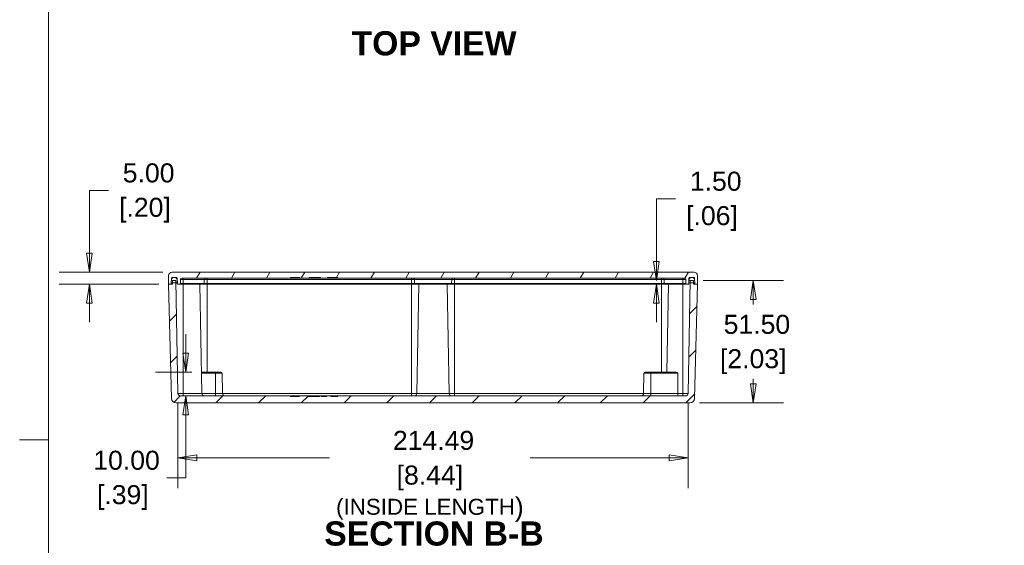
# Model space of a CAD drawing. Header units: millimetres. Extents: x 23 to 1094, y 23 to 840.
# Tile 16 of 44: x 23 to 437, y 387 to 608. Entities that reach past the tile are written whole.
import ezdxf

# ---------------------------------------------------------------- set-up
doc = ezdxf.new("R2010")
doc.units = ezdxf.units.MM
doc.header["$LTSCALE"] = 4
for name, color, linetype, lineweight in [('Dimension (ANSI)', 7, 'Continuous', 9), ('Hatch (ANSI)', 7, 'Continuous', 9), ('Sketch Geometry (ANSI)', 7, 'Continuous', 9), ('Symbol (ANSI)', 7, 'Continuous', 9), ('Visible (ANSI)', 7, 'Continuous', 9), ('Visible Narrow (ANSI)', 7, 'Continuous', 9)]:
    doc.layers.add(name, color=color, linetype=linetype, lineweight=lineweight)
doc.styles.add('Label Text (ANSI)', font='arialbd.ttf')
doc.styles.add('Note Text (ANSI)', font='arial.ttf')
doc.dimstyles.new('Default - mm (ANSI)', dxfattribs={"dimscale": 4, "dimtxt": 2, "dimasz": 2, "dimexe": 3.175, "dimexo": 1, "dimgap": 0.8, "dimtad": 0, "dimtih": 1, "dimtoh": 1, "dimrnd": 1e-08, "dimzin": 4, "dimdsep": 46, "dimtxsty": 'Note Text (ANSI)', "dimblk": 'Filled-1', "dimcen": 0.09, "dimdle": 10, "dimclrd": 256, "dimclre": 256, "dimclrt": 256, "dimadec": 1, "dimazin": 0, "dimtfac": 1.524, "dimtofl": 0, "dimtmove": 0, "dimatfit": 3, "dimfxl": 1, "dimtolj": 1, "dimtzin": 0, "dimlwd": -1, "dimlwe": -1, "dimarcsym": 0})

# ---------------------------------------------------------------- blocks, each defined once
blk = doc.blocks.new('Borders Default Border')
at = {"layer": 'Sketch Geometry (ANSI)'}
blk.add_line((8.89, 107.95), (5.87, 107.95), dxfattribs=at)
at = {"layer": 'Sketch Geometry (ANSI)', "flags": 128}
blk.add_lwpolyline([(8.89, 8.89), (8.89, 207.01), (270.51, 207.01), (270.51, 8.89), (8.89, 8.89)], dxfattribs=at)
blk = doc.blocks.new('Filled-1')
at = {"color": 0}
for p, q in [((0, 0), (-1, 0.15)), ((-1, 0.15), (-1, -0.15)), ((-1, 0), (0, 0)), ((-1, -0.15), (0, 0))]:
    blk.add_line(p, q, dxfattribs=at)
at = {"color": 0, "flags": 128}
blk.add_lwpolyline([(-1, -0.15), (0, 0), (-1, 0.15), (-1, -0.15)], dxfattribs=at)
at = {"color": 0}
blk.add_solid([(-1, -0.15), (0, 0), (-1, 0.15), (-1, -0.15)], dxfattribs=at)
blk = doc.blocks.new('*D15')
at = {"layer": 'Defpoints', "color": 0, "transparency": 16777216}
for p in [(90.04, 451.2), (304.54, 451.2), (304.54, 424.17)]:
    blk.add_point(p, dxfattribs=at)
at = {"layer": 'Dimension (ANSI)', "transparency": 16777216}
for p, q in [((90.04, 447.2), (90.04, 411.47)), ((304.54, 447.2), (304.54, 411.47)), ((98.04, 424.17), (153.8, 424.17)), ((296.54, 424.17), (238.13, 424.17))]:
    blk.add_line(p, q, dxfattribs=at)
at = {"layer": 'Dimension (ANSI)', "transparency": 16777216, "xscale": 8, "yscale": 8, "zscale": 8, "rotation": 180}
blk.add_blockref('Filled-1', (90.04, 424.17), dxfattribs=at)
at = {"layer": 'Dimension (ANSI)', "transparency": 16777216, "xscale": 8, "yscale": 8, "zscale": 8}
blk.add_blockref('Filled-1', (304.54, 424.17), dxfattribs=at)
at = {"layer": 'Dimension (ANSI)', "transparency": 16777216, "char_height": 8, "attachment_point": 5, "style": 'Note Text (ANSI)'}
for s, insert in [('\\A1; 214.49', (195.96, 431.45)), ('\\A1;[8.44]{\\P\\fArial|b0|i0;\\H6.7261;(INSIDE LENGTH\\fArial|b0|i0;\\H8.0000;)}', (195.96, 409.04))]:
    blk.add_mtext(s, dxfattribs=dict(at, insert=insert))
blk = doc.blocks.new('*D16')
at = {"layer": 'Defpoints', "color": 0, "transparency": 16777216}
for p in [(306.81, 498.72), (331.91, 498.72), (305.28, 447.22)]:
    blk.add_point(p, dxfattribs=at)
at = {"layer": 'Dimension (ANSI)', "transparency": 16777216}
for p, q in [((310.81, 498.72), (344.61, 498.72)), ((331.91, 490.72), (331.91, 488.58)), ((331.91, 455.22), (331.91, 457.36)), ((309.28, 447.22), (344.61, 447.22))]:
    blk.add_line(p, q, dxfattribs=at)
at = {"layer": 'Dimension (ANSI)', "transparency": 16777216, "xscale": 8, "yscale": 8, "zscale": 8}
for p, rotation in [((331.91, 498.72), 90), ((331.91, 447.22), 270)]:
    blk.add_blockref('Filled-1', p, dxfattribs=dict(at, rotation=rotation))
at = {"layer": 'Dimension (ANSI)', "transparency": 16777216, "char_height": 8, "attachment_point": 5, "style": 'Note Text (ANSI)'}
for s, insert in [('\\A1; 51.50', (331.91, 480.25)), ('\\A1;[2.03]', (331.91, 464.64))]:
    blk.add_mtext(s, dxfattribs=dict(at, insert=insert))
blk = doc.blocks.new('*D17')
at = {"layer": 'Defpoints', "color": 0, "transparency": 16777216}
for p in [(52.8, 502.22), (87.63, 502.22), (86.04, 497.22)]:
    blk.add_point(p, dxfattribs=at)
at = {"layer": 'Dimension (ANSI)', "transparency": 16777216}
for p, q in [((52.8, 510.22), (52.8, 536.63)), ((52.8, 536.63), (60.8, 536.63)), ((83.63, 502.22), (40.1, 502.22)), ((82.04, 497.22), (40.1, 497.22)), ((52.8, 489.22), (52.8, 481.22))]:
    blk.add_line(p, q, dxfattribs=at)
at = {"layer": 'Dimension (ANSI)', "transparency": 16777216, "xscale": 8, "yscale": 8, "zscale": 8}
for p, rotation in [((52.8, 502.22), 270), ((52.8, 497.22), 90)]:
    blk.add_blockref('Filled-1', p, dxfattribs=dict(at, rotation=rotation))
at = {"layer": 'Dimension (ANSI)', "transparency": 16777216, "char_height": 8, "attachment_point": 5, "style": 'Note Text (ANSI)'}
for s, insert in [('\\A1; 5.00', (76.16, 543.92)), ('\\A1;[.20]', (76.16, 528.3))]:
    blk.add_mtext(s, dxfattribs=dict(at, insert=insert))
blk = doc.blocks.new('*D18')
at = {"layer": 'Defpoints', "color": 0, "transparency": 16777216}
for p in [(291.22, 497.22), (305.37, 498.72), (308.54, 497.22)]:
    blk.add_point(p, dxfattribs=at)
at = {"layer": 'Dimension (ANSI)', "transparency": 16777216}
for p, q in [((291.22, 506.72), (291.22, 533.13)), ((291.22, 533.13), (299.22, 533.13)), ((304.54, 497.22), (278.52, 497.22)), ((291.22, 489.22), (291.22, 481.22))]:
    blk.add_line(p, q, dxfattribs=at)
at = {"layer": 'Dimension (ANSI)', "transparency": 16777216, "xscale": 8, "yscale": 8, "zscale": 8}
for p, rotation in [((291.22, 498.72), 270), ((291.22, 497.22), 90)]:
    blk.add_blockref('Filled-1', p, dxfattribs=dict(at, rotation=rotation))
at = {"layer": 'Dimension (ANSI)', "transparency": 16777216, "char_height": 8, "attachment_point": 5, "style": 'Note Text (ANSI)'}
for s, insert in [('\\A1; 1.50', (314.58, 540.42)), ('\\A1;[.06]', (314.58, 524.8))]:
    blk.add_mtext(s, dxfattribs=dict(at, insert=insert))
blk = doc.blocks.new('*D39')
at = {"layer": 'Defpoints', "color": 0, "transparency": 16777216}
for p in [(99.93, 460.22), (91.04, 450.22), (93.34, 450.22)]:
    blk.add_point(p, dxfattribs=at)
at = {"layer": 'Dimension (ANSI)', "transparency": 16777216}
for p, q in [((93.34, 468.22), (93.34, 476.22)), ((95.93, 460.22), (80.64, 460.22)), ((95.04, 450.22), (106.04, 450.22)), ((93.34, 442.22), (93.34, 415.81)), ((93.34, 415.81), (85.34, 415.81))]:
    blk.add_line(p, q, dxfattribs=at)
at = {"layer": 'Dimension (ANSI)', "transparency": 16777216, "xscale": 8, "yscale": 8, "zscale": 8}
for p, rotation in [((93.34, 460.22), 270), ((93.34, 450.22), 90)]:
    blk.add_blockref('Filled-1', p, dxfattribs=dict(at, rotation=rotation))
at = {"layer": 'Dimension (ANSI)', "transparency": 16777216, "char_height": 8, "attachment_point": 5, "style": 'Note Text (ANSI)'}
for s, insert in [('\\A1; 10.00', (66.87, 423.09)), ('\\A1;[.39]', (66.87, 407.48))]:
    blk.add_mtext(s, dxfattribs=dict(at, insert=insert))

msp = doc.modelspace()

# ---------------------------------------------------------------- hatches: boundary and pattern name
at = {"layer": 'Hatch (ANSI)'}
h = msp.add_hatch(dxfattribs=at)
h.set_pattern_fill('ANSI31', color=256, scale=101.6, angle=14.99998, style=0)
h.set_pattern_definition([(60, (0, 0), (-10.99852, 6.35), [])])
edge = h.paths.add_edge_path()
edge.add_line((150.012, 499.77), (152.866, 499.77))
edge.add_spline(control_points=[(152.866, 499.77), (152.879, 499.812), (152.892, 499.854), (152.916, 499.936), (152.928, 499.979), (152.94, 500.02)], knot_values=[-0.0262543, -0.0262543, -0.0262543, -0.0262543, -0.0129318, -0.0129318, 0, 0, 0, 0], degree=3, periodic=0)
edge.add_line((152.94, 500.02), (157.278, 500.02))
edge.add_line((157.278, 500.02), (157.289, 499.72))
edge.add_line((157.289, 499.72), (302.906, 499.72))
edge.add_ellipse((302.906, 499.12), major_axis=(0, 0.6), ratio=1, start_angle=271, end_angle=360, ccw=False)
edge.add_line((303.506, 499.131), (303.535, 497.417))
edge.add_ellipse((303.735, 497.42), major_axis=(-0.2, -0.003), ratio=1, start_angle=0, end_angle=89)
edge.add_line((303.735, 497.22), (304.644, 497.22))
edge.add_ellipse((304.644, 497.42), major_axis=(0, -0.2), ratio=1, start_angle=0, end_angle=88.5)
edge.add_line((304.844, 497.415), (304.852, 497.72))
edge.add_line((304.852, 497.72), (304.876, 498.647))
edge.add_line((304.876, 498.647), (304.905, 499.728))
edge.add_ellipse((305.204, 499.72), major_axis=(-0.3, 0.008), ratio=1, start_angle=271.5, end_angle=360, ccw=False)
edge.add_line((305.204, 500.02), (305.913, 500.02))
edge.add_line((305.913, 500.02), (306.265, 500.02))
edge.add_line((306.265, 500.02), (306.973, 500.02))
edge.add_ellipse((306.973, 499.72), major_axis=(0, 0.3), ratio=1, start_angle=271.5, end_angle=360, ccw=False)
edge.add_line((307.273, 499.728), (307.301, 498.647))
edge.add_line((307.301, 498.647), (307.326, 497.72))
edge.add_line((307.326, 497.72), (307.334, 497.415))
edge.add_ellipse((307.534, 497.42), major_axis=(-0.2, -0.005), ratio=1, start_angle=0, end_angle=88.5)
edge.add_line((307.534, 497.22), (308.539, 497.22))
edge.add_line((308.539, 497.22), (308.446, 500.759))
edge.add_ellipse((306.947, 500.72), major_axis=(1.499, 0.039), ratio=1, start_angle=0, end_angle=88.5)
edge.add_line((306.947, 502.22), (87.631, 502.22))
edge.add_ellipse((87.631, 500.72), major_axis=(0, 1.5), ratio=1, start_angle=0, end_angle=88.5)
edge.add_line((86.132, 500.759), (86.039, 497.22))
edge.add_line((86.039, 497.22), (87.044, 497.22))
edge.add_ellipse((87.044, 497.42), major_axis=(0, -0.2), ratio=1, start_angle=0, end_angle=88.5)
edge.add_line((87.244, 497.415), (87.252, 497.72))
edge.add_line((87.252, 497.72), (87.276, 498.647))
edge.add_line((87.276, 498.647), (87.305, 499.728))
edge.add_ellipse((87.604, 499.72), major_axis=(-0.3, 0.008), ratio=1, start_angle=271.5, end_angle=360, ccw=False)
edge.add_line((87.604, 500.02), (88.313, 500.02))
edge.add_line((88.313, 500.02), (88.665, 500.02))
edge.add_line((88.665, 500.02), (89.373, 500.02))
edge.add_ellipse((89.373, 499.72), major_axis=(0, 0.3), ratio=1, start_angle=271.5, end_angle=360, ccw=False)
edge.add_line((89.673, 499.728), (89.701, 498.647))
edge.add_line((89.701, 498.647), (89.726, 497.72))
edge.add_line((89.726, 497.72), (89.734, 497.415))
edge.add_ellipse((89.934, 497.42), major_axis=(-0.2, -0.005), ratio=1, start_angle=0, end_angle=88.5)
edge.add_line((89.934, 497.22), (90.842, 497.22))
edge.add_ellipse((90.842, 497.42), major_axis=(0, -0.2), ratio=1, start_angle=0, end_angle=89)
edge.add_line((91.042, 497.417), (91.072, 499.131))
edge.add_ellipse((91.672, 499.12), major_axis=(-0.6, 0.01), ratio=1, start_angle=271, end_angle=360, ccw=False)
edge.add_line((91.672, 499.72), (137.289, 499.72))
edge.add_line((137.289, 499.72), (137.299, 500.02))
edge.add_line((137.299, 500.02), (141.265, 500.02))
edge.add_line((141.265, 500.02), (141.28, 499.978))
edge.add_line((141.28, 499.978), (141.35, 499.77))
edge.add_line((141.35, 499.77), (145.075, 499.77))
edge.add_line((145.075, 499.77), (145.163, 500.02))
edge.add_line((145.163, 500.02), (149.931, 500.02))
edge.add_spline(control_points=[(149.931, 500.02), (149.944, 499.978), (149.958, 499.937), (149.985, 499.853), (149.998, 499.812), (150.012, 499.77)], knot_values=[-0.0263, -0.0263, -0.0263, -0.0263, -0.0131485, -0.0131485, 0, 0, 0, 0], degree=3, periodic=0)
h = msp.add_hatch(dxfattribs=at)
h.set_pattern_fill('ANSI31', color=256, scale=101.6, style=0)
h.set_pattern_definition([(45, (0, 0), (-8.98026, 8.98026), [])])
edge = h.paths.add_edge_path()
edge.add_line((89.213, 498.72), (87.765, 498.72))
edge.add_line((87.765, 498.72), (87.748, 497.72))
edge.add_line((87.748, 497.72), (87.739, 497.22))
edge.add_line((87.739, 497.22), (87.044, 497.22))
edge.add_line((87.044, 497.22), (86.039, 497.22))
edge.add_line((86.039, 497.22), (87.297, 449.168))
edge.add_ellipse((89.296, 449.22), major_axis=(-1.999, -0.052), ratio=1, start_angle=0, end_angle=88.5)
edge.add_line((89.296, 447.22), (305.281, 447.22))
edge.add_ellipse((305.281, 449.22), major_axis=(0, -2), ratio=1, start_angle=0, end_angle=88.5)
edge.add_line((307.281, 449.168), (308.539, 497.22))
edge.add_line((308.539, 497.22), (307.534, 497.22))
edge.add_line((307.534, 497.22), (306.839, 497.22))
edge.add_line((306.839, 497.22), (306.83, 497.72))
edge.add_line((306.83, 497.72), (306.813, 498.72))
edge.add_line((306.813, 498.72), (305.365, 498.72))
edge.add_line((305.365, 498.72), (305.348, 497.72))
edge.add_line((305.348, 497.72), (304.536, 451.203))
edge.add_ellipse((303.536, 451.22), major_axis=(1, -0.017), ratio=1, start_angle=271, end_angle=360, ccw=False)
edge.add_line((303.536, 450.22), (157.289, 450.22))
edge.add_line((157.289, 450.22), (157.278, 449.92))
edge.add_line((157.278, 449.92), (154.341, 449.92))
edge.add_line((154.341, 449.92), (154.328, 450.17))
edge.add_line((154.328, 450.17), (152.576, 450.17))
edge.add_line((152.576, 450.17), (152.556, 449.92))
edge.add_line((152.556, 449.92), (150.278, 449.92))
edge.add_line((150.278, 449.92), (150.265, 450.17))
edge.add_line((150.265, 450.17), (149.541, 450.17))
edge.add_line((149.541, 450.17), (149.528, 449.92))
edge.add_line((149.528, 449.92), (144.324, 449.92))
edge.add_line((144.324, 449.92), (144.271, 450.17))
edge.add_line((144.271, 450.17), (141.095, 450.17))
edge.add_spline(control_points=[(141.095, 450.17), (141.086, 450.128), (141.078, 450.087), (141.061, 450.003), (141.053, 449.962), (141.044, 449.92)], knot_values=[-0.0255117, -0.0255117, -0.0255117, -0.0255117, -0.0127274, -0.0127274, 0, 0, 0, 0], degree=3, periodic=0)
edge.add_line((141.044, 449.92), (137.299, 449.92))
edge.add_line((137.299, 449.92), (137.289, 450.22))
edge.add_line((137.289, 450.22), (91.042, 450.22))
edge.add_ellipse((91.042, 451.22), major_axis=(0, -1), ratio=1, start_angle=271, end_angle=360, ccw=False)
edge.add_line((90.042, 451.203), (89.23, 497.72))
edge.add_line((89.23, 497.72), (89.213, 498.72))
h = msp.add_hatch(dxfattribs=at)
h.set_pattern_fill('ANSI31', color=256, scale=101.6, angle=90.00021, style=0)
h.set_pattern_definition([(135.0002, (0, 0), (-8.98022, -8.9803), [])])
edge = h.paths.add_edge_path()
edge.add_ellipse((88.313, 499.02), major_axis=(0, 1), ratio=1, start_angle=0, end_angle=85)
edge.add_line((87.316, 499.107), (87.276, 498.647))
edge.add_line((87.276, 498.647), (87.195, 497.72))
edge.add_line((87.195, 497.72), (87.252, 497.72))
edge.add_line((87.252, 497.72), (87.748, 497.72))
edge.add_line((87.748, 497.72), (89.23, 497.72))
edge.add_line((89.23, 497.72), (89.726, 497.72))
edge.add_line((89.726, 497.72), (89.783, 497.72))
edge.add_line((89.783, 497.72), (89.701, 498.647))
edge.add_line((89.701, 498.647), (89.661, 499.107))
edge.add_ellipse((88.665, 499.02), major_axis=(0.996, 0.087), ratio=1, start_angle=0, end_angle=85)
edge.add_line((88.665, 500.02), (88.313, 500.02))
edge = h.paths.add_edge_path()
edge.add_line((304.795, 497.72), (304.852, 497.72))
edge.add_line((304.852, 497.72), (305.348, 497.72))
edge.add_line((305.348, 497.72), (306.83, 497.72))
edge.add_line((306.83, 497.72), (307.326, 497.72))
edge.add_line((307.326, 497.72), (307.383, 497.72))
edge.add_line((307.383, 497.72), (307.301, 498.647))
edge.add_line((307.301, 498.647), (307.261, 499.107))
edge.add_ellipse((306.265, 499.02), major_axis=(0.996, 0.087), ratio=1, start_angle=0, end_angle=85)
edge.add_line((306.265, 500.02), (305.913, 500.02))
edge.add_ellipse((305.913, 499.02), major_axis=(0, 1), ratio=1, start_angle=0, end_angle=85)
edge.add_line((304.916, 499.107), (304.876, 498.647))
edge.add_line((304.876, 498.647), (304.795, 497.72))

# ---------------------------------------------------------------- linework, layer by layer
at = {"layer": 'Visible (ANSI)'}
for p, q in [((306.947, 502.22), (87.631, 502.22)), ((86.132, 500.759), (86.039, 497.22)), ((87.739, 497.22), (86.039, 497.22)), ((86.039, 497.22), (87.297, 449.168)), ((86.039, 497.22), (87.044, 497.22)), ((87.316, 499.107), (87.195, 497.72)), ((87.195, 497.72), (89.783, 497.72)), ((87.244, 497.415), (87.305, 499.728)), ((87.604, 500.02), (89.373, 500.02)), ((87.765, 498.72), (87.739, 497.22)), ((89.213, 498.72), (87.765, 498.72)), ((88.665, 500.02), (88.313, 500.02)), ((90.042, 451.203), (89.213, 498.72)), ((89.783, 497.72), (89.661, 499.107)), ((89.673, 499.728), (89.734, 497.415)), ((89.934, 497.22), (90.842, 497.22)), ((92.239, 497.22), (90.842, 497.22)), ((91.042, 497.417), (91.072, 499.131)), ((91.672, 499.72), (137.289, 499.72)), ((92.289, 497.22), (92.239, 497.22)), ((92.289, 497.22), (100.892, 497.22)), ((100.092, 451.203), (99.289, 497.22)), ((102.289, 497.22), (100.892, 497.22)), ((101.122, 499.131), (101.092, 497.417)), ((188.289, 497.22), (102.289, 497.22)), ((137.289, 499.72), (137.299, 500.02)), ((137.289, 499.72), (142.289, 499.72)), ((137.299, 500.02), (141.265, 500.02)), ((140.386, 499.77), (140.364, 500.02)), ((140.386, 499.77), (140.536, 499.77)), ((140.536, 499.77), (140.514, 500.02)), ((140.536, 499.77), (141.285, 499.77)), ((141.28, 499.978), (141.35, 499.77)), ((141.285, 499.77), (141.35, 499.77)), ((141.35, 499.77), (145.075, 499.77)), ((142.289, 499.72), (152.289, 499.72)), ((145.075, 499.77), (145.163, 500.02)), ((145.075, 499.77), (145.701, 499.77)), ((145.163, 500.02), (149.931, 500.02)), ((145.701, 499.77), (145.702, 500.02)), ((145.701, 499.77), (146.342, 499.77)), ((146.342, 499.77), (146.364, 500.02)), ((146.342, 499.77), (146.364, 500.02)), ((146.342, 499.77), (146.342, 499.77)), ((148.461, 499.77), (148.439, 500.02)), ((148.461, 499.77), (149.598, 499.77)), ((149.598, 499.77), (149.588, 500.02)), ((149.598, 499.77), (150.012, 499.77)), ((150.012, 499.77), (152.866, 499.77)), ((152.289, 499.72), (157.289, 499.72)), ((152.866, 499.77), (153.361, 499.77)), ((152.94, 500.02), (157.278, 500.02)), ((153.361, 499.77), (153.371, 500.02)), ((153.361, 499.77), (154.342, 499.77)), ((154.342, 499.77), (154.364, 500.02)), ((157.278, 500.02), (157.289, 499.72)), ((157.289, 499.72), (302.906, 499.72)), ((189.685, 497.22), (188.289, 497.22)), ((189.456, 499.131), (189.485, 497.417)), ((189.685, 497.22), (204.892, 497.22)), ((190.486, 451.203), (191.289, 497.22)), ((204.092, 451.203), (203.289, 497.22)), ((206.289, 497.22), (204.892, 497.22)), ((205.122, 499.131), (205.092, 497.417)), ((293.289, 497.22), (206.289, 497.22)), ((294.685, 497.22), (293.289, 497.22)), ((294.456, 499.131), (294.485, 497.417)), ((294.685, 497.22), (302.289, 497.22)), ((295.643, 460.22), (296.289, 497.22)), ((302.339, 497.22), (302.289, 497.22)), ((303.735, 497.22), (302.339, 497.22)), ((303.506, 499.131), (303.535, 497.417)), ((303.735, 497.22), (304.644, 497.22)), ((305.365, 498.72), (304.536, 451.203)), ((304.916, 499.107), (304.795, 497.72)), ((304.795, 497.72), (307.383, 497.72)), ((304.844, 497.415), (304.905, 499.728)), ((305.204, 500.02), (306.973, 500.02)), ((306.813, 498.72), (305.365, 498.72)), ((306.265, 500.02), (305.913, 500.02)), ((306.839, 497.22), (306.813, 498.72)), ((308.539, 497.22), (306.839, 497.22)), ((307.383, 497.72), (307.261, 499.107)), ((307.273, 499.728), (307.334, 497.415)), ((307.281, 449.168), (308.539, 497.22)), ((307.534, 497.22), (308.539, 497.22)), ((308.539, 497.22), (308.446, 500.759)), ((99.935, 460.22), (105.789, 460.22)), ((108.123, 460.22), (105.789, 460.22)), ((108.623, 459.729), (108.772, 451.203)), ((285.955, 459.729), (285.806, 451.203)), ((288.789, 460.22), (286.455, 460.22)), ((288.789, 460.22), (299.106, 460.22)), ((89.296, 447.22), (305.281, 447.22)), ((137.289, 450.22), (91.042, 450.22)), ((137.299, 449.92), (137.289, 450.22)), ((142.289, 450.22), (137.289, 450.22)), ((141.044, 449.92), (137.299, 449.92)), ((140.354, 450.17), (140.341, 449.92)), ((140.479, 450.17), (140.354, 450.17)), ((140.479, 450.17), (140.466, 449.92)), ((141.095, 450.17), (140.479, 450.17)), ((144.271, 450.17), (141.095, 450.17)), ((152.289, 450.22), (142.289, 450.22)), ((144.324, 449.92), (144.271, 450.17)), ((144.789, 450.17), (144.271, 450.17)), ((149.528, 449.92), (144.324, 449.92)), ((144.789, 450.17), (144.789, 449.92)), ((145.328, 450.17), (144.789, 450.17)), ((145.328, 450.17), (144.792, 450.17)), ((145.328, 450.17), (145.341, 449.92)), ((145.328, 450.17), (145.341, 449.92)), ((149.479, 450.17), (149.466, 449.92)), ((149.541, 450.17), (149.479, 450.17)), ((149.541, 450.17), (149.528, 449.92)), ((150.265, 450.17), (149.541, 450.17)), ((150.278, 449.92), (150.265, 450.17)), ((152.576, 450.17), (150.265, 450.17)), ((152.556, 449.92), (150.278, 449.92)), ((157.289, 450.22), (152.289, 450.22)), ((152.576, 450.17), (152.556, 449.92)), ((154.328, 450.17), (152.576, 450.17)), ((154.341, 449.92), (154.328, 450.17)), ((154.39, 450.17), (154.328, 450.17)), ((157.278, 449.92), (154.341, 449.92)), ((154.39, 450.17), (154.403, 449.92)), ((157.289, 450.22), (157.278, 449.92)), ((303.536, 450.22), (157.289, 450.22))]:
    msp.add_line(p, q, dxfattribs=at)
for centre, radius, start, end in [((87.631, 500.72), 1.5, 90, 178.5), ((306.947, 500.72), 1.5, 1.5, 90), ((87.044, 497.42), 0.2, 270, 358.5), ((87.604, 499.72), 0.3, 90, 178.5), ((88.313, 499.02), 1, 90, 175), ((88.665, 499.02), 1, 5, 90), ((89.373, 499.72), 0.3, 1.5, 90), ((89.934, 497.42), 0.2, 181.5, 270), ((90.842, 497.42), 0.2, 270, 359), ((91.672, 499.12), 0.6, 90, 179), ((100.892, 497.42), 0.2, 270, 359), ((101.722, 499.12), 0.6, 90, 179), ((188.856, 499.12), 0.6, 1, 90), ((189.685, 497.42), 0.2, 181, 270), ((204.892, 497.42), 0.2, 270, 359), ((205.722, 499.12), 0.6, 90, 179), ((293.856, 499.12), 0.6, 1, 90), ((294.685, 497.42), 0.2, 181, 270), ((302.906, 499.12), 0.6, 1, 90), ((303.735, 497.42), 0.2, 181, 270), ((304.644, 497.42), 0.2, 270, 358.5), ((305.204, 499.72), 0.3, 90, 178.5), ((305.913, 499.02), 1, 90, 175), ((306.265, 499.02), 1, 5, 90), ((306.973, 499.72), 0.3, 1.5, 90), ((307.534, 497.42), 0.2, 181.5, 270), ((108.123, 459.72), 0.5, 1, 90), ((286.455, 459.72), 0.5, 90, 179), ((89.296, 449.22), 2, 181.5, 270), ((91.042, 451.22), 1, 181, 270), ((101.092, 451.22), 1, 181, 270), ((109.772, 451.22), 1, 181, 270), ((189.486, 451.22), 1, 270, 359), ((205.092, 451.22), 1, 181, 270), ((284.806, 451.22), 1, 270, 359), ((303.536, 451.22), 1, 270, 359), ((305.281, 449.22), 2, 270, 358.5)]:
    msp.add_arc(centre, radius, start, end, dxfattribs=at)
for points in [[(141.265, 500.02), (141.27, 500.006), (141.275, 499.992), (141.28, 499.978)], [(300.226, 451.203), (300.233, 454.045), (300.241, 456.887), (300.249, 459.729)]]:
    msp.add_open_spline(points, degree=3, dxfattribs=at)
for points, knots in [([(149.931, 500.02), (149.944, 499.978), (149.958, 499.937), (149.985, 499.853), (149.998, 499.812), (150.012, 499.77)], [-0.026299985, -0.026299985, -0.026299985, -0.026299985, -0.013148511, -0.013148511, 0, 0, 0, 0]), ([(152.866, 499.77), (152.879, 499.812), (152.892, 499.854), (152.916, 499.936), (152.928, 499.979), (152.94, 500.02)], [-0.02625432, -0.02625432, -0.02625432, -0.02625432, -0.012931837, -0.012931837, 0, 0, 0, 0]), ([(299.106, 460.22), (299.383, 460.22), (299.72, 460.152), (300.059, 459.977), (300.146, 459.923), (300.214, 459.837), (300.226, 459.817), (300.244, 459.774), (300.249, 459.751), (300.249, 459.729)], [-0.13422455, -0.13422455, -0.13422455, -0.13422455, -0.04004624, -0.04004624, -0.01325755, -0.01325755, -0.00662877, -0.00662877, -0.00004199, -0.00004199, -0.00004199, -0.00004199]), ([(141.095, 450.17), (141.086, 450.128), (141.078, 450.087), (141.061, 450.003), (141.053, 449.962), (141.044, 449.92)], [-0.025511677, -0.025511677, -0.025511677, -0.025511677, -0.012727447, -0.012727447, 0, 0, 0, 0]), ([(300.076, 450.22), (300.076, 450.22), (300.076, 450.22), (300.086, 450.22), (300.096, 450.228), (300.116, 450.256), (300.126, 450.277), (300.153, 450.357), (300.169, 450.432), (300.196, 450.619), (300.207, 450.728), (300.222, 450.961), (300.225, 451.081), (300.226, 451.203)], [-0.00048653, -0.00048653, -0.00048653, -0.00048653, 0, 0, 0.02070501, 0.02070501, 0.04139791, 0.04139791, 0.08076224, 0.08076224, 0.11965164, 0.11965164, 0.15614921, 0.15614921, 0.15614921, 0.15614921])]:
    msp.add_open_spline(points, degree=3, knots=knots, dxfattribs=at)
at = {"layer": 'Visible Narrow (ANSI)'}
for p, q in [((87.244, 497.415), (87.742, 497.415)), ((87.606, 499.728), (87.305, 499.728)), ((91.042, 497.417), (92.239, 497.417)), ((92.239, 499.131), (91.072, 499.131)), ((92.239, 499.72), (92.239, 499.131)), ((92.239, 499.131), (92.239, 497.417)), ((92.289, 499.131), (92.239, 499.131)), ((92.239, 497.417), (92.289, 497.417)), ((92.239, 497.22), (92.239, 497.417)), ((92.239, 451.203), (92.239, 497.22)), ((92.289, 499.72), (92.289, 499.131)), ((92.289, 499.131), (92.289, 497.417)), ((92.289, 499.131), (101.122, 499.131)), ((101.092, 497.417), (92.289, 497.417)), ((92.289, 497.22), (92.289, 497.417)), ((92.289, 451.203), (92.289, 497.22)), ((101.092, 497.417), (102.289, 497.417)), ((102.289, 499.131), (101.122, 499.131)), ((102.289, 499.131), (102.289, 499.72)), ((102.289, 499.131), (102.289, 497.417)), ((188.289, 499.131), (102.289, 499.131)), ((102.289, 497.417), (188.289, 497.417)), ((102.289, 497.22), (102.289, 497.417)), ((102.289, 460.22), (102.289, 497.22)), ((141.285, 499.77), (141.28, 499.978)), ((142.289, 499.77), (142.289, 499.72)), ((152.289, 499.77), (152.289, 499.72)), ((188.289, 499.131), (188.289, 499.72)), ((188.289, 499.131), (188.289, 497.417)), ((189.456, 499.131), (188.289, 499.131)), ((188.289, 497.417), (189.485, 497.417)), ((188.289, 497.22), (188.289, 497.417)), ((188.289, 451.203), (188.289, 497.22)), ((189.456, 499.131), (205.122, 499.131)), ((205.092, 497.417), (189.485, 497.417)), ((205.092, 497.417), (206.289, 497.417)), ((206.289, 499.131), (205.122, 499.131)), ((206.289, 499.131), (206.289, 499.72)), ((206.289, 499.131), (206.289, 497.417)), ((293.289, 499.131), (206.289, 499.131)), ((206.289, 497.417), (293.289, 497.417)), ((206.289, 497.417), (206.289, 497.22)), ((206.289, 451.203), (206.289, 497.22)), ((293.289, 499.131), (293.289, 499.72)), ((293.289, 499.131), (293.289, 497.417)), ((294.456, 499.131), (293.289, 499.131)), ((293.289, 497.417), (294.485, 497.417)), ((293.289, 497.417), (293.289, 497.22)), ((293.289, 460.22), (293.289, 497.22)), ((294.456, 499.131), (302.289, 499.131)), ((302.289, 497.417), (294.485, 497.417)), ((302.289, 499.131), (302.289, 499.72)), ((302.289, 499.131), (302.289, 497.417)), ((302.339, 499.131), (302.289, 499.131)), ((302.289, 497.417), (302.339, 497.417)), ((302.289, 497.417), (302.289, 497.22)), ((302.289, 451.203), (302.289, 497.22)), ((302.339, 499.131), (302.339, 499.72)), ((302.339, 499.131), (302.339, 497.417)), ((303.506, 499.131), (302.339, 499.131)), ((302.339, 497.417), (303.535, 497.417)), ((302.339, 497.417), (302.339, 497.22)), ((302.339, 451.203), (302.339, 497.22)), ((306.835, 497.415), (307.334, 497.415)), ((307.273, 499.728), (306.971, 499.728)), ((105.789, 459.729), (99.943, 459.729)), ((105.789, 459.729), (105.789, 460.22)), ((105.789, 459.729), (105.789, 451.203)), ((105.789, 459.729), (108.623, 459.729)), ((285.955, 459.729), (288.789, 459.729)), ((288.789, 460.22), (288.789, 459.729)), ((288.789, 459.729), (288.789, 451.203)), ((300.249, 459.729), (288.789, 459.729)), ((90.042, 451.203), (92.239, 451.203)), ((92.239, 451.203), (92.289, 451.203)), ((92.239, 450.22), (92.239, 451.203)), ((100.092, 451.203), (92.289, 451.203)), ((92.289, 450.22), (92.289, 451.203)), ((100.092, 451.203), (105.789, 451.203)), ((108.772, 451.203), (105.789, 451.203)), ((105.789, 450.22), (105.789, 451.203)), ((108.772, 451.203), (188.289, 451.203)), ((142.289, 450.17), (142.289, 450.22)), ((152.289, 450.17), (152.289, 450.22)), ((188.289, 451.203), (190.486, 451.203)), ((188.289, 450.22), (188.289, 451.203)), ((204.092, 451.203), (190.486, 451.203)), ((204.092, 451.203), (206.289, 451.203)), ((206.289, 451.203), (285.806, 451.203)), ((206.289, 450.22), (206.289, 451.203)), ((288.789, 451.203), (285.806, 451.203)), ((288.789, 451.203), (300.226, 451.203)), ((288.789, 450.22), (288.789, 451.203)), ((302.289, 451.203), (300.226, 451.203)), ((302.289, 451.203), (302.339, 451.203)), ((302.289, 450.22), (302.289, 451.203)), ((302.339, 451.203), (304.536, 451.203)), ((302.339, 451.203), (302.339, 450.22))]:
    msp.add_line(p, q, dxfattribs=at)
for points in [[(89.661, 499.107), (89.661, 499.108), (89.671, 499.109), (89.689, 499.11)], [(304.888, 499.11), (304.907, 499.109), (304.917, 499.108), (304.916, 499.107)]]:
    msp.add_open_spline(points, degree=3, dxfattribs=at)

# ---------------------------------------------------------------- block references
at = {"xscale": 4, "yscale": 4, "zscale": 4}
msp.add_blockref('Borders Default Border', (0, 0), dxfattribs=at)

# ---------------------------------------------------------------- texts
at = {"layer": 'Symbol (ANSI)', "char_height": 10.16, "attachment_point": 7, "style": 'Label Text (ANSI)'}
for s, insert in [('TOP VIEW', (163.01, 593.246)), ('SECTION B-B', (151.537, 387.121))]:
    msp.add_mtext(s, dxfattribs=dict(at, insert=insert))

# ---------------------------------------------------------------- dimensions: what is measured, and where the dimension line sits
at = {"layer": 'Dimension (ANSI)'}
for base, p1, p2, angle, text, override, picture, middle in [((52.796, 502.22), (86.039, 497.22), (87.631, 502.22), 90, ' <>\\X[.20]', {"dimgap": 0.8, "dimdec": 2, "dimpost": '\\X', "dimtol": 0, "dimlim": 0, "dimtp": 0, "dimtm": 0, "dimtdec": 2, "dimatfit": 1}, '*D17', (76.157, 536.631)), ((291.215, 497.22), (305.365, 498.72), (308.539, 497.22), 90, ' <>\\X[.06]', {"dimgap": 0.8, "dimdec": 2, "dimpost": '\\X', "dimse1": 1, "dimtol": 0, "dimlim": 0, "dimtp": 0, "dimtm": 0, "dimtdec": 2, "dimatfit": 1}, '*D18', (314.576, 533.131)), ((331.913, 498.72), (305.281, 447.22), (306.813, 498.72), 90, ' <>\\X[2.03]', {"dimgap": 0.8, "dimdec": 2, "dimpost": '\\X', "dimtol": 0, "dimlim": 0, "dimtp": 0, "dimtm": 0, "dimtdec": 2, "dimatfit": 1}, '*D16', (331.913, 472.97)), ((93.338, 450.22), (99.935, 460.22), (91.042, 450.22), 270, ' <>\\X[.39]', {"dimgap": 0.8, "dimdec": 2, "dimpost": '\\X', "dimtol": 0, "dimlim": 0, "dimtp": 0, "dimtm": 0, "dimtdec": 2, "dimatfit": 1}, '*D39', (66.869, 415.809)), ((304.536, 424.166), (90.042, 451.203), (304.536, 451.203), 180, ' <>\\X[8.44]{\\P\\fArial|b0|i0;\\H6.7261;(INSIDE LENGTH\\fArial|b0|i0;\\H8.0000;)}', {"dimgap": 0.8, "dimtih": 0, "dimtoh": 0, "dimdec": 2, "dimpost": '\\X', "dimtol": 0, "dimlim": 0, "dimtp": 0, "dimtm": 0, "dimtdec": 2, "dimatfit": 1}, '*D15', (195.961, 424.166))]:
    dim = msp.add_linear_dim(base=base, p1=p1, p2=p2, angle=angle, text=text, dimstyle='Default - mm (ANSI)', override=override, dxfattribs=at)
    dim.commit()
    dim.dimension.update_dxf_attribs({"geometry": picture, "text_midpoint": middle, "dimtype": 160})

doc.saveas('drawing.dxf')
